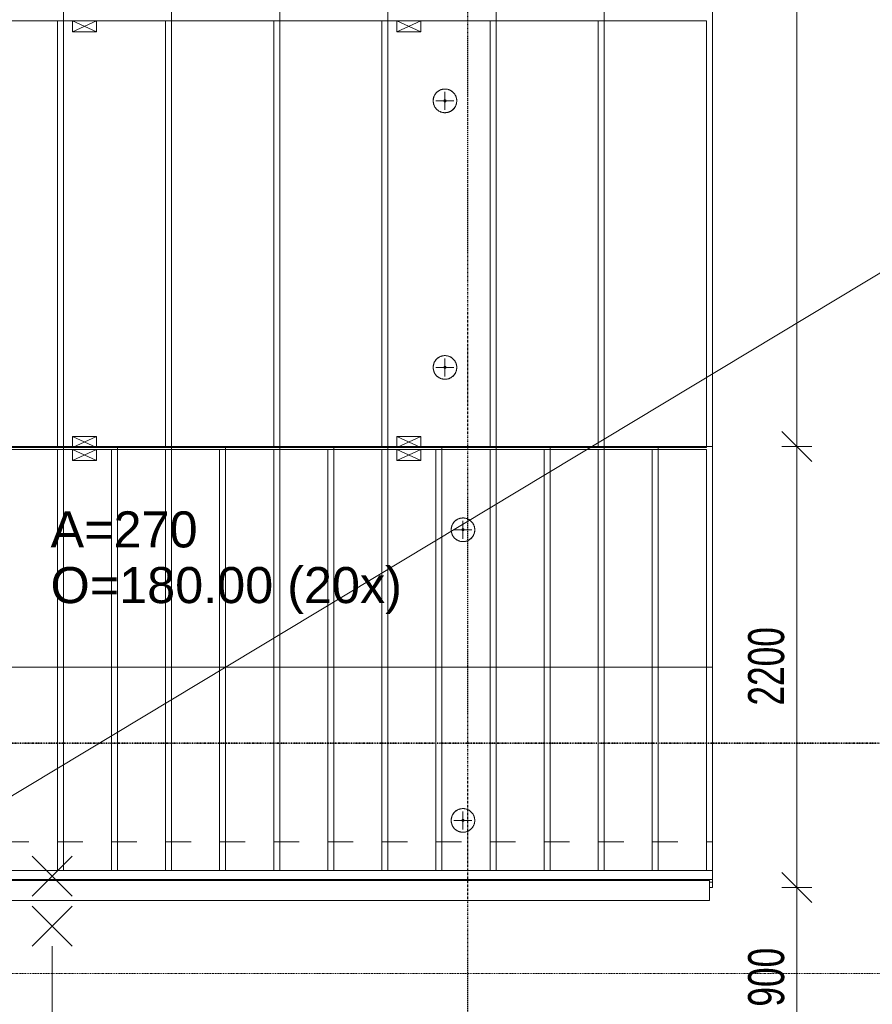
# Model space of a CAD drawing. Header units: millimetres. Extents: x -80560 to 110805, y -11020 to 52719.
# Tile 82 of 184: x 59657 to 63913, y 22918 to 27830. Entities that reach past the tile are written whole.
import ezdxf

# ---------------------------------------------------------------- set-up
doc = ezdxf.new("R2010")
doc.units = ezdxf.units.MM
doc.linetypes.add('CENTER2', pattern=[20, 8, -4, 4, -4])
doc.linetypes.add('DASHDOT2', pattern=[8, 4, -2, 0, -2])
for name, color, linetype, lineweight in [('A-ANNO-DIMS', 211, 'Continuous', 9), ('A-ANNO-DIMS-100', 211, 'Continuous', 9), ('A-ANNO-NOTE', 131, 'Continuous', 18), ('A-DETL', 90, 'Continuous', 18), ('A-DETL-GENF', 92, 'Continuous', 18), ('A-DETL-MBND', 5, 'Continuous', 18), ('A-FLOR-HRAL', 11, 'Continuous', 18), ('A-GENM', 13, 'Continuous', 18), ('G-ANNO-SYMB', 111, 'Continuous', 9), ('S-GRID', 1, 'Continuous', 9), ('S-STRS', 31, 'Continuous', 18), ('S-STRS-ANNO', 31, 'Continuous', 18), ('S-STRS-IDEN', 31, 'Continuous', 18)]:
    doc.layers.add(name, color=color, linetype=linetype, lineweight=lineweight)
doc.styles.add('Arial', font='arial.ttf', dxfattribs={"height": 180})
doc.styles.add('Arial_5', font='arial.ttf', dxfattribs={"width": 0.7, "height": 180})
doc.dimstyles.new('n3o_1_8', dxfattribs={"dimscale": 304.8, "dimtxt": 183.646692, "dimasz": 0.492126, "dimexe": 0.246063, "dimexo": 0.0625, "dimgap": 0.032808, "dimtad": 1, "dimdec": 0, "dimdsep": 46, "dimtxsty": 'Arial_5', "dimblk1": 'OBLIQUE', "dimblk2": 'OBLIQUE', "dimsah": 1, "dimcen": 0.09, "dimdle": 0.246063, "dimazin": 0, "dimtfac": 1, "dimtdec": 4, "dimtix": 1, "dimtmove": 0, "dimatfit": 3, "dimfxl": 0.246063, "dimfxlon": 1, "dimtvp": 1, "dimtolj": 1, "dimtzin": 0, "dimarcsym": 2})

# ---------------------------------------------------------------- blocks, each defined once
blk = doc.blocks.new('MB 23 Hijsvoorziening - T-slotanker 7_5 - 150 TV-V354-DO_01 eerste verdieping')
at = {"layer": 'A-DETL-MBND', "color": 130, "lineweight": 9}
for p, q in [((-45, 0), (45, 0)), ((0, -45), (0, 45))]:
    blk.add_line(p, q, dxfattribs=at)
blk = doc.blocks.new('MB 23_10 Montagebol RB - RB-7_5_10_0-V355-DO_01 eerste verdieping')
at = {"layer": 'A-DETL-MBND', "color": 130, "lineweight": 9}
for radius, start, end in [(59, 360, 180), (6, 0, 180), (59, 180, 360), (6, 180, 0)]:
    blk.add_arc((0, 0), radius, start, end, dxfattribs=at)
blk = doc.blocks.new('MB 00 Sparing - 120 x 120 x 55-3805436-DO_01 eerste verdieping')
at = {"layer": 'A-DETL-MBND', "color": 130, "lineweight": 9}
for p, q in [((-27.5, 60), (27.5, -60)), ((-27.5, -60), (27.5, 60))]:
    blk.add_line(p, q, dxfattribs=at)
blk = doc.blocks.new('95251-Leonardo College Leiden_rvt-1-DO_01 eerste verdieping')
at = {"layer": 'A-DETL-MBND', "color": 130, "lineweight": 9}
for p, q in [((34410, 27825), (34940, 27825)), ((34940, 27825), (34950, 27825)), ((34950, 25700), (34950, 27825)), ((34950, 27825), (35025, 27825)), ((35025, 27825), (35145, 27825)), ((35025, 27770), (35025, 27825)), ((35145, 27825), (35480, 27825)), ((35145, 27825), (35145, 27770)), ((35480, 27825), (35490, 27825)), ((35490, 25700), (35490, 27825)), ((35490, 27825), (36020, 27825)), ((36020, 27825), (36030, 27825)), ((36030, 25700), (36030, 27825)), ((36030, 27825), (36560, 27825)), ((36560, 27825), (36570, 27825)), ((36570, 25700), (36570, 27825)), ((36570, 27825), (36645, 27825)), ((36645, 27825), (36765, 27825)), ((36645, 27770), (36645, 27825)), ((36765, 27825), (37100, 27825)), ((36765, 27825), (36765, 27770)), ((37100, 27825), (37110, 27825)), ((37110, 25700), (37110, 27825)), ((37110, 27825), (37640, 27825)), ((37640, 27825), (37650, 27825)), ((37650, 25700), (37650, 27825)), ((37650, 27825), (38180, 27825)), ((38180, 27825), (38190, 27825)), ((38190, 25700), (38190, 27825)), ((35145, 27770), (35025, 27770)), ((36765, 27770), (36645, 27770)), ((35025, 25695), (35025, 25750)), ((35025, 25750), (35145, 25750)), ((35145, 25750), (35145, 25695)), ((36645, 25695), (36645, 25750)), ((36645, 25750), (36765, 25750)), ((36765, 25750), (36765, 25695)), ((35025, 25695), (34950, 25695)), ((35145, 25695), (35025, 25695)), ((35250, 25695), (35145, 25695)), ((35790, 25695), (35490, 25695)), ((36330, 25695), (36030, 25695)), ((36645, 25695), (36570, 25695)), ((36765, 25695), (36645, 25695)), ((36870, 25695), (36765, 25695)), ((37410, 25695), (37110, 25695)), ((37950, 25695), (37650, 25695))]:
    blk.add_line(p, q, dxfattribs=at)
at = {"layer": 'A-DETL-MBND', "color": 191, "lineweight": 9}
for p, q in [((34940, 25695), (34710, 25695)), ((34950, 25695), (34940, 25695)), ((34950, 25695), (34950, 25700)), ((35480, 25695), (35250, 25695)), ((35490, 25695), (35480, 25695)), ((35490, 25695), (35490, 25700)), ((36020, 25695), (35790, 25695)), ((36030, 25695), (36020, 25695)), ((36030, 25695), (36030, 25700)), ((36560, 25695), (36330, 25695)), ((36570, 25695), (36560, 25695)), ((36570, 25695), (36570, 25700)), ((37100, 25695), (36870, 25695)), ((37110, 25695), (37100, 25695)), ((37110, 25695), (37110, 25700)), ((37640, 25695), (37410, 25695)), ((37650, 25695), (37640, 25695)), ((37650, 25695), (37650, 25700)), ((38180, 25695), (37950, 25695)), ((38190, 25695), (38180, 25695)), ((38190, 25695), (38190, 25700))]:
    blk.add_line(p, q, dxfattribs=at)
at = {"layer": 'A-DETL-MBND', "color": 191, "lineweight": 9, "flags": 128}
for points in [[(36885, 27484), (36882.6, 27484), (36880.3, 27483.8), (36877.9, 27483.6), (36875.6, 27483.2), (36873.3, 27482.8), (36871, 27482.3), (36868.7, 27481.7), (36866.4, 27481), (36864.2, 27480.2), (36862, 27479.3), (36859.9, 27478.4), (36857.8, 27477.3), (36855.7, 27476.2), (36853.7, 27475), (36851.7, 27473.7), (36849.8, 27472.3), (36847.9, 27470.9), (36846.1, 27469.4), (36844.4, 27467.8), (36842.7, 27466.1), (36841.1, 27464.4), (36839.5, 27462.6), (36838.1, 27460.7), (36836.7, 27458.8), (36835.4, 27456.9), (36834.1, 27454.9), (36833, 27452.8), (36831.9, 27450.7), (36830.9, 27448.6), (36830, 27446.4), (36829.2, 27444.2), (36828.5, 27441.9), (36827.8, 27439.6), (36827.3, 27437.3), (36826.9, 27435), (36826.5, 27432.7), (36826.2, 27430.3), (36826.1, 27428), (36826, 27425.6), (36826, 27423.3), (36826.1, 27420.9), (36826.4, 27418.6), (36826.7, 27416.2), (36827.1, 27413.9), (36827.5, 27411.6), (36828.1, 27409.3), (36828.8, 27407), (36829.6, 27404.8), (36830.4, 27402.6), (36831.4, 27400.4), (36832.4, 27398.3), (36833.5, 27396.2), (36834.7, 27394.2), (36835.9, 27392.2), (36837.3, 27390.3), (36838.7, 27388.4), (36840.2, 27386.6), (36841.8, 27384.8), (36843.4, 27383.1), (36845.1, 27381.5), (36846.9, 27379.9), (36848.8, 27378.4), (36850.6, 27377), (36852.6, 27375.7), (36854.6, 27374.4), (36856.6, 27373.3), (36858.7, 27372.2), (36860.9, 27371.2), (36863, 27370.2), (36865.2, 27369.4), (36867.5, 27368.7), (36869.7, 27368), (36872, 27367.4), (36874.3, 27367), (36876.7, 27366.6), (36879, 27366.3), (36881.4, 27366.1), (36883.7, 27366), (36885, 27366)], [(36885, 27366), (36887.4, 27366), (36889.7, 27366.2), (36892.1, 27366.4), (36894.4, 27366.8), (36896.7, 27367.2), (36899, 27367.7), (36901.3, 27368.3), (36903.6, 27369), (36905.8, 27369.8), (36908, 27370.7), (36910.1, 27371.6), (36912.2, 27372.7), (36914.3, 27373.8), (36916.3, 27375), (36918.3, 27376.3), (36920.2, 27377.7), (36922.1, 27379.1), (36923.9, 27380.6), (36925.6, 27382.2), (36927.3, 27383.9), (36928.9, 27385.6), (36930.5, 27387.4), (36931.9, 27389.3), (36933.3, 27391.2), (36934.6, 27393.1), (36935.9, 27395.1), (36937, 27397.2), (36938.1, 27399.3), (36939.1, 27401.4), (36940, 27403.6), (36940.8, 27405.8), (36941.5, 27408.1), (36942.2, 27410.4), (36942.7, 27412.7), (36943.1, 27415), (36943.5, 27417.3), (36943.8, 27419.7), (36943.9, 27422), (36944, 27424.4), (36944, 27426.7), (36943.9, 27429.1), (36943.6, 27431.4), (36943.3, 27433.8), (36942.9, 27436.1), (36942.5, 27438.4), (36941.9, 27440.7), (36941.2, 27443), (36940.4, 27445.2), (36939.6, 27447.4), (36938.6, 27449.6), (36937.6, 27451.7), (36936.5, 27453.8), (36935.3, 27455.8), (36934.1, 27457.8), (36932.7, 27459.7), (36931.3, 27461.6), (36929.8, 27463.4), (36928.2, 27465.2), (36926.6, 27466.9), (36924.9, 27468.5), (36923.1, 27470.1), (36921.2, 27471.6), (36919.4, 27473), (36917.4, 27474.3), (36915.4, 27475.6), (36913.4, 27476.7), (36911.3, 27477.8), (36909.1, 27478.8), (36907, 27479.8), (36904.8, 27480.6), (36902.5, 27481.3), (36900.3, 27482), (36898, 27482.6), (36895.7, 27483), (36893.3, 27483.4), (36891, 27483.7), (36888.6, 27483.9), (36886.3, 27484), (36885, 27484)], [(36885, 26154), (36882.6, 26154), (36880.3, 26153.8), (36877.9, 26153.6), (36875.6, 26153.2), (36873.3, 26152.8), (36871, 26152.3), (36868.7, 26151.7), (36866.4, 26151), (36864.2, 26150.2), (36862, 26149.3), (36859.9, 26148.4), (36857.8, 26147.3), (36855.7, 26146.2), (36853.7, 26145), (36851.7, 26143.7), (36849.8, 26142.3), (36847.9, 26140.9), (36846.1, 26139.4), (36844.4, 26137.8), (36842.7, 26136.1), (36841.1, 26134.4), (36839.5, 26132.6), (36838.1, 26130.7), (36836.7, 26128.8), (36835.4, 26126.9), (36834.1, 26124.9), (36833, 26122.8), (36831.9, 26120.7), (36830.9, 26118.6), (36830, 26116.4), (36829.2, 26114.2), (36828.5, 26111.9), (36827.8, 26109.6), (36827.3, 26107.3), (36826.9, 26105), (36826.5, 26102.7), (36826.2, 26100.3), (36826.1, 26098), (36826, 26095.6), (36826, 26093.3), (36826.1, 26090.9), (36826.4, 26088.6), (36826.7, 26086.2), (36827.1, 26083.9), (36827.5, 26081.6), (36828.1, 26079.3), (36828.8, 26077), (36829.6, 26074.8), (36830.4, 26072.6), (36831.4, 26070.4), (36832.4, 26068.3), (36833.5, 26066.2), (36834.7, 26064.2), (36835.9, 26062.2), (36837.3, 26060.3), (36838.7, 26058.4), (36840.2, 26056.6), (36841.8, 26054.8), (36843.4, 26053.1), (36845.1, 26051.5), (36846.9, 26049.9), (36848.8, 26048.4), (36850.6, 26047), (36852.6, 26045.7), (36854.6, 26044.4), (36856.6, 26043.3), (36858.7, 26042.2), (36860.9, 26041.2), (36863, 26040.2), (36865.2, 26039.4), (36867.5, 26038.7), (36869.7, 26038), (36872, 26037.4), (36874.3, 26037), (36876.7, 26036.6), (36879, 26036.3), (36881.4, 26036.1), (36883.7, 26036), (36885, 26036)], [(36885, 26036), (36887.4, 26036), (36889.7, 26036.2), (36892.1, 26036.4), (36894.4, 26036.8), (36896.7, 26037.2), (36899, 26037.7), (36901.3, 26038.3), (36903.6, 26039), (36905.8, 26039.8), (36908, 26040.7), (36910.1, 26041.6), (36912.2, 26042.7), (36914.3, 26043.8), (36916.3, 26045), (36918.3, 26046.3), (36920.2, 26047.7), (36922.1, 26049.1), (36923.9, 26050.6), (36925.6, 26052.2), (36927.3, 26053.9), (36928.9, 26055.6), (36930.5, 26057.4), (36931.9, 26059.3), (36933.3, 26061.2), (36934.6, 26063.1), (36935.9, 26065.1), (36937, 26067.2), (36938.1, 26069.3), (36939.1, 26071.4), (36940, 26073.6), (36940.8, 26075.8), (36941.5, 26078.1), (36942.2, 26080.4), (36942.7, 26082.7), (36943.1, 26085), (36943.5, 26087.3), (36943.8, 26089.7), (36943.9, 26092), (36944, 26094.4), (36944, 26096.7), (36943.9, 26099.1), (36943.6, 26101.4), (36943.3, 26103.8), (36942.9, 26106.1), (36942.5, 26108.4), (36941.9, 26110.7), (36941.2, 26113), (36940.4, 26115.2), (36939.6, 26117.4), (36938.6, 26119.6), (36937.6, 26121.7), (36936.5, 26123.8), (36935.3, 26125.8), (36934.1, 26127.8), (36932.7, 26129.7), (36931.3, 26131.6), (36929.8, 26133.4), (36928.2, 26135.2), (36926.6, 26136.9), (36924.9, 26138.5), (36923.1, 26140.1), (36921.2, 26141.6), (36919.4, 26143), (36917.4, 26144.3), (36915.4, 26145.6), (36913.4, 26146.7), (36911.3, 26147.8), (36909.1, 26148.8), (36907, 26149.8), (36904.8, 26150.6), (36902.5, 26151.3), (36900.3, 26152), (36898, 26152.6), (36895.7, 26153), (36893.3, 26153.4), (36891, 26153.7), (36888.6, 26153.9), (36886.3, 26154), (36885, 26154)]]:
    blk.add_lwpolyline(points, dxfattribs=at)
at = {"layer": 'A-DETL-MBND', "color": 130, "lineweight": 9}
for centre, start, end in [((36885, 27425), 90, 270), ((36885, 27425), 270, 90), ((36885, 26095), 90, 270), ((36885, 26095), 270, 90)]:
    blk.add_arc(centre, 59, start, end, dxfattribs=at)
at = {"layer": 'A-GENM', "color": 130, "lineweight": 9}
for p, q in [((34680, 25685), (34940, 25685)), ((34940, 25685), (34950, 25685)), ((34950, 23586.1), (34950, 25685)), ((34950, 25685), (35025, 25685)), ((35025, 25685), (35145, 25685)), ((35025, 25630), (35025, 25685)), ((35145, 25685), (35210, 25685)), ((35145, 25685), (35145, 25630)), ((35210, 25685), (35220, 25685)), ((35220, 23586.1), (35220, 25685)), ((35220, 25685), (35480, 25685)), ((35480, 25685), (35490, 25685)), ((35490, 23586.1), (35490, 25685)), ((35490, 25685), (35750, 25685)), ((35750, 25685), (35760, 25685)), ((35760, 23586.1), (35760, 25685)), ((35760, 25685), (36020, 25685)), ((36020, 25685), (36030, 25685)), ((36030, 23586.1), (36030, 25685)), ((36030, 25685), (36290, 25685)), ((36290, 25685), (36300, 25685)), ((36300, 23586.1), (36300, 25685)), ((36300, 25685), (36560, 25685)), ((36560, 25685), (36570, 25685)), ((36570, 23586.1), (36570, 25685)), ((36570, 25685), (36645, 25685)), ((36645, 25685), (36765, 25685)), ((36645, 25630), (36645, 25685)), ((36765, 25685), (36830, 25685)), ((36765, 25685), (36765, 25630)), ((36830, 25685), (36840, 25685)), ((36840, 23586.1), (36840, 25685)), ((36840, 25685), (37100, 25685)), ((37100, 25685), (37110, 25685)), ((37110, 23586.1), (37110, 25685)), ((37110, 25685), (37370, 25685)), ((37370, 25685), (37380, 25685)), ((37380, 23586.1), (37380, 25685)), ((37380, 25685), (37640, 25685)), ((37640, 25685), (37650, 25685)), ((37650, 23586.1), (37650, 25685)), ((37650, 25685), (37910, 25685)), ((37910, 25685), (37920, 25685)), ((37920, 23586.1), (37920, 25685)), ((37920, 25685), (38180, 25685)), ((38180, 25685), (38190, 25685)), ((38190, 23585), (38190, 25685)), ((35145, 25630), (35025, 25630)), ((36765, 25630), (36645, 25630)), ((38205, 23535), (33107, 23535)), ((34814, 23541), (34940, 23537.2)), ((34950, 23537.4), (34950, 23541)), ((35084, 23541), (35210, 23537.2)), ((35220, 23537.4), (35220, 23541)), ((35354, 23541), (35480, 23537.2)), ((35490, 23537.4), (35490, 23541)), ((35624, 23541), (35750, 23537.2)), ((35760, 23537.4), (35760, 23541)), ((35894, 23541), (36020, 23537.2)), ((36030, 23537.4), (36030, 23541)), ((36164, 23541), (36290, 23537.2)), ((36300, 23537.4), (36300, 23541)), ((36434, 23541), (36560, 23537.2)), ((36570, 23537.4), (36570, 23541)), ((36704, 23541), (36830, 23537.2)), ((36840, 23537.4), (36840, 23541)), ((36974, 23541), (37100, 23537.2)), ((37110, 23537.4), (37110, 23541)), ((37244, 23541), (37370, 23537.2)), ((37380, 23537.4), (37380, 23541)), ((37514, 23541), (37640, 23537.2)), ((37650, 23537.4), (37650, 23541)), ((37784, 23541), (37910, 23537.2)), ((37920, 23537.4), (37920, 23541)), ((38054, 23541), (38142.8, 23538.3)), ((38142.8, 23538.3), (38161.5, 23537.3)), ((38161.5, 23537.3), (38205, 23535)), ((38190, 23535.8), (38190, 23541)), ((38205, 23435), (38205, 23535)), ((38205, 23435), (33107, 23435))]:
    blk.add_line(p, q, dxfattribs=at)
at = {"layer": 'A-GENM', "color": 130, "lineweight": 9, "flags": 128}
for points in [[(36975, 25344), (36972.6, 25344), (36970.3, 25343.8), (36967.9, 25343.6), (36965.6, 25343.2), (36963.3, 25342.8), (36961, 25342.3), (36958.7, 25341.7), (36956.4, 25341), (36954.2, 25340.2), (36952, 25339.3), (36949.9, 25338.4), (36947.8, 25337.3), (36945.7, 25336.2), (36943.7, 25335), (36941.7, 25333.7), (36939.8, 25332.3), (36937.9, 25330.9), (36936.1, 25329.4), (36934.4, 25327.8), (36932.7, 25326.1), (36931.1, 25324.4), (36929.5, 25322.6), (36928.1, 25320.7), (36926.7, 25318.8), (36925.4, 25316.9), (36924.1, 25314.9), (36923, 25312.8), (36921.9, 25310.7), (36920.9, 25308.6), (36920, 25306.4), (36919.2, 25304.2), (36918.5, 25301.9), (36917.8, 25299.6), (36917.3, 25297.3), (36916.9, 25295), (36916.5, 25292.7), (36916.2, 25290.3), (36916.1, 25288), (36916, 25285.6), (36916, 25283.3), (36916.1, 25280.9), (36916.4, 25278.6), (36916.7, 25276.2), (36917.1, 25273.9), (36917.5, 25271.6), (36918.1, 25269.3), (36918.8, 25267), (36919.6, 25264.8), (36920.4, 25262.6), (36921.4, 25260.4), (36922.4, 25258.3), (36923.5, 25256.2), (36924.7, 25254.2), (36925.9, 25252.2), (36927.3, 25250.3), (36928.7, 25248.4), (36930.2, 25246.6), (36931.8, 25244.8), (36933.4, 25243.1), (36935.1, 25241.5), (36936.9, 25239.9), (36938.8, 25238.4), (36940.6, 25237), (36942.6, 25235.7), (36944.6, 25234.4), (36946.6, 25233.3), (36948.7, 25232.2), (36950.9, 25231.2), (36953, 25230.2), (36955.2, 25229.4), (36957.5, 25228.7), (36959.7, 25228), (36962, 25227.4), (36964.3, 25227), (36966.7, 25226.6), (36969, 25226.3), (36971.4, 25226.1), (36973.7, 25226), (36975, 25226)], [(36975, 25226), (36977.4, 25226), (36979.7, 25226.2), (36982.1, 25226.4), (36984.4, 25226.8), (36986.7, 25227.2), (36989, 25227.7), (36991.3, 25228.3), (36993.6, 25229), (36995.8, 25229.8), (36998, 25230.7), (37000.1, 25231.6), (37002.2, 25232.7), (37004.3, 25233.8), (37006.3, 25235), (37008.3, 25236.3), (37010.2, 25237.7), (37012.1, 25239.1), (37013.9, 25240.6), (37015.6, 25242.2), (37017.3, 25243.9), (37018.9, 25245.6), (37020.5, 25247.4), (37021.9, 25249.3), (37023.3, 25251.2), (37024.6, 25253.1), (37025.9, 25255.1), (37027, 25257.2), (37028.1, 25259.3), (37029.1, 25261.4), (37030, 25263.6), (37030.8, 25265.8), (37031.5, 25268.1), (37032.2, 25270.4), (37032.7, 25272.7), (37033.1, 25275), (37033.5, 25277.3), (37033.8, 25279.7), (37033.9, 25282), (37034, 25284.4), (37034, 25286.7), (37033.9, 25289.1), (37033.6, 25291.4), (37033.3, 25293.8), (37032.9, 25296.1), (37032.5, 25298.4), (37031.9, 25300.7), (37031.2, 25303), (37030.4, 25305.2), (37029.6, 25307.4), (37028.6, 25309.6), (37027.6, 25311.7), (37026.5, 25313.8), (37025.3, 25315.8), (37024.1, 25317.8), (37022.7, 25319.7), (37021.3, 25321.6), (37019.8, 25323.4), (37018.2, 25325.2), (37016.6, 25326.9), (37014.9, 25328.5), (37013.1, 25330.1), (37011.2, 25331.6), (37009.4, 25333), (37007.4, 25334.3), (37005.4, 25335.6), (37003.4, 25336.7), (37001.3, 25337.8), (36999.1, 25338.8), (36997, 25339.8), (36994.8, 25340.6), (36992.5, 25341.3), (36990.3, 25342), (36988, 25342.6), (36985.7, 25343), (36983.3, 25343.4), (36981, 25343.7), (36978.6, 25343.9), (36976.3, 25344), (36975, 25344)], [(36975, 23894), (36972.6, 23894), (36970.3, 23893.8), (36967.9, 23893.6), (36965.6, 23893.2), (36963.3, 23892.8), (36961, 23892.3), (36958.7, 23891.7), (36956.4, 23891), (36954.2, 23890.2), (36952, 23889.3), (36949.9, 23888.4), (36947.8, 23887.3), (36945.7, 23886.2), (36943.7, 23885), (36941.7, 23883.7), (36939.8, 23882.3), (36937.9, 23880.9), (36936.1, 23879.4), (36934.4, 23877.8), (36932.7, 23876.1), (36931.1, 23874.4), (36929.5, 23872.6), (36928.1, 23870.7), (36926.7, 23868.8), (36925.4, 23866.9), (36924.1, 23864.9), (36923, 23862.8), (36921.9, 23860.7), (36920.9, 23858.6), (36920, 23856.4), (36919.2, 23854.2), (36918.5, 23851.9), (36917.8, 23849.6), (36917.3, 23847.3), (36916.9, 23845), (36916.5, 23842.7), (36916.2, 23840.3), (36916.1, 23838), (36916, 23835.6), (36916, 23833.3), (36916.1, 23830.9), (36916.4, 23828.6), (36916.7, 23826.2), (36917.1, 23823.9), (36917.5, 23821.6), (36918.1, 23819.3), (36918.8, 23817), (36919.6, 23814.8), (36920.4, 23812.6), (36921.4, 23810.4), (36922.4, 23808.3), (36923.5, 23806.2), (36924.7, 23804.2), (36925.9, 23802.2), (36927.3, 23800.3), (36928.7, 23798.4), (36930.2, 23796.6), (36931.8, 23794.8), (36933.4, 23793.1), (36935.1, 23791.5), (36936.9, 23789.9), (36938.8, 23788.4), (36940.6, 23787), (36942.6, 23785.7), (36944.6, 23784.4), (36946.6, 23783.3), (36948.7, 23782.2), (36950.9, 23781.2), (36953, 23780.2), (36955.2, 23779.4), (36957.5, 23778.7), (36959.7, 23778), (36962, 23777.4), (36964.3, 23777), (36966.7, 23776.6), (36969, 23776.3), (36971.4, 23776.1), (36973.7, 23776), (36975, 23776)], [(36975, 23776), (36977.4, 23776), (36979.7, 23776.2), (36982.1, 23776.4), (36984.4, 23776.8), (36986.7, 23777.2), (36989, 23777.7), (36991.3, 23778.3), (36993.6, 23779), (36995.8, 23779.8), (36998, 23780.7), (37000.1, 23781.6), (37002.2, 23782.7), (37004.3, 23783.8), (37006.3, 23785), (37008.3, 23786.3), (37010.2, 23787.7), (37012.1, 23789.1), (37013.9, 23790.6), (37015.6, 23792.2), (37017.3, 23793.9), (37018.9, 23795.6), (37020.5, 23797.4), (37021.9, 23799.3), (37023.3, 23801.2), (37024.6, 23803.1), (37025.9, 23805.1), (37027, 23807.2), (37028.1, 23809.3), (37029.1, 23811.4), (37030, 23813.6), (37030.8, 23815.8), (37031.5, 23818.1), (37032.2, 23820.4), (37032.7, 23822.7), (37033.1, 23825), (37033.5, 23827.3), (37033.8, 23829.7), (37033.9, 23832), (37034, 23834.4), (37034, 23836.7), (37033.9, 23839.1), (37033.6, 23841.4), (37033.3, 23843.8), (37032.9, 23846.1), (37032.5, 23848.4), (37031.9, 23850.7), (37031.2, 23853), (37030.4, 23855.2), (37029.6, 23857.4), (37028.6, 23859.6), (37027.6, 23861.7), (37026.5, 23863.8), (37025.3, 23865.8), (37024.1, 23867.8), (37022.7, 23869.7), (37021.3, 23871.6), (37019.8, 23873.4), (37018.2, 23875.2), (37016.6, 23876.9), (37014.9, 23878.5), (37013.1, 23880.1), (37011.2, 23881.6), (37009.4, 23883), (37007.4, 23884.3), (37005.4, 23885.6), (37003.4, 23886.7), (37001.3, 23887.8), (36999.1, 23888.8), (36997, 23889.8), (36994.8, 23890.6), (36992.5, 23891.3), (36990.3, 23892), (36988, 23892.6), (36985.7, 23893), (36983.3, 23893.4), (36981, 23893.7), (36978.6, 23893.9), (36976.3, 23894), (36975, 23894)], [(34940, 23537.2), (34942.2, 23537.2), (34944.3, 23537.2), (34946.2, 23537.1), (34947.8, 23537.2), (34949, 23537.2), (34949.7, 23537.3), (34950, 23537.4)], [(35210, 23537.2), (35212.2, 23537.2), (35214.3, 23537.2), (35216.2, 23537.1), (35217.8, 23537.2), (35219, 23537.2), (35219.7, 23537.3), (35220, 23537.4)], [(35480, 23537.2), (35482.2, 23537.2), (35484.3, 23537.2), (35486.2, 23537.1), (35487.8, 23537.2), (35489, 23537.2), (35489.7, 23537.3), (35490, 23537.4)], [(35750, 23537.2), (35752.2, 23537.2), (35754.3, 23537.2), (35756.2, 23537.1), (35757.8, 23537.2), (35759, 23537.2), (35759.7, 23537.3), (35760, 23537.4)], [(36020, 23537.2), (36022.2, 23537.2), (36024.3, 23537.2), (36026.2, 23537.1), (36027.8, 23537.2), (36029, 23537.2), (36029.7, 23537.3), (36030, 23537.4)], [(36290, 23537.2), (36292.2, 23537.2), (36294.3, 23537.2), (36296.2, 23537.1), (36297.8, 23537.2), (36299, 23537.2), (36299.7, 23537.3), (36300, 23537.4)], [(36560, 23537.2), (36562.2, 23537.2), (36564.3, 23537.2), (36566.2, 23537.1), (36567.8, 23537.2), (36569, 23537.2), (36569.7, 23537.3), (36570, 23537.4)], [(36830, 23537.2), (36832.2, 23537.2), (36834.3, 23537.2), (36836.2, 23537.1), (36837.8, 23537.2), (36839, 23537.2), (36839.7, 23537.3), (36840, 23537.4)], [(37100, 23537.2), (37102.2, 23537.2), (37104.3, 23537.2), (37106.2, 23537.1), (37107.8, 23537.2), (37109, 23537.2), (37109.7, 23537.3), (37110, 23537.4)], [(37370, 23537.2), (37372.2, 23537.2), (37374.3, 23537.2), (37376.2, 23537.1), (37377.8, 23537.2), (37379, 23537.2), (37379.7, 23537.3), (37380, 23537.4)], [(37640, 23537.2), (37642.2, 23537.2), (37644.3, 23537.2), (37646.2, 23537.1), (37647.8, 23537.2), (37649, 23537.2), (37649.7, 23537.3), (37650, 23537.4)], [(37910, 23537.2), (37912.2, 23537.2), (37914.3, 23537.2), (37916.2, 23537.1), (37917.8, 23537.2), (37919, 23537.2), (37919.7, 23537.3), (37920, 23537.4)]]:
    blk.add_lwpolyline(points, dxfattribs=at)
at = {"layer": 'A-GENM', "color": 130, "lineweight": 9}
for centre, start, end in [((36975, 25285), 90, 270), ((36975, 25285), 270, 90), ((36975, 23835), 90, 270), ((36975, 23835), 270, 90)]:
    blk.add_arc(centre, 59, start, end, dxfattribs=at)
at = {"color": 130, "lineweight": 9}
for name, p, rotation in [('MB 00 Sparing - 120 x 120 x 55-3805436-DO_01 eerste verdieping', (35085, 27797.5), 269.9999999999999), ('MB 00 Sparing - 120 x 120 x 55-3805436-DO_01 eerste verdieping', (36705, 27797.5), 269.9999999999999), ('MB 23_10 Montagebol RB - RB-7_5_10_0-V355-DO_01 eerste verdieping', (36885, 27425), 269.9999999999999), ('MB 23 Hijsvoorziening - T-slotanker 7_5 - 150 TV-V354-DO_01 eerste verdieping', (36885, 27425), 269.9999999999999), ('MB 23_10 Montagebol RB - RB-7_5_10_0-V355-DO_01 eerste verdieping', (36885, 26095), 269.9999999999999), ('MB 23 Hijsvoorziening - T-slotanker 7_5 - 150 TV-V354-DO_01 eerste verdieping', (36885, 26095), 269.9999999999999), ('MB 00 Sparing - 120 x 120 x 55-3805436-DO_01 eerste verdieping', (35085, 25722.5), 269.9999999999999), ('MB 00 Sparing - 120 x 120 x 55-3805436-DO_01 eerste verdieping', (36705, 25722.5), 269.9999999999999), ('MB 00 Sparing - 120 x 120 x 55-3805436-DO_01 eerste verdieping', (35085, 25657.5), 269.9999999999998), ('MB 00 Sparing - 120 x 120 x 55-3805436-DO_01 eerste verdieping', (36705, 25657.5), 269.9999999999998), ('MB 23_10 Montagebol RB - RB-7_5_10_0-V355-DO_01 eerste verdieping', (36975, 25285), 269.9999999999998), ('MB 23 Hijsvoorziening - T-slotanker 7_5 - 150 TV-V354-DO_01 eerste verdieping', (36975, 25285), 269.9999999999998), ('MB 23_10 Montagebol RB - RB-7_5_10_0-V355-DO_01 eerste verdieping', (36975, 23835), 269.9999999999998), ('MB 23 Hijsvoorziening - T-slotanker 7_5 - 150 TV-V354-DO_01 eerste verdieping', (36975, 23835), 269.9999999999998)]:
    blk.add_blockref(name, p, dxfattribs=dict(at, rotation=rotation))
blk = doc.blocks.new('Railing - Railing-30402154-DO_01 eerste verdieping')
at = {"layer": 'A-FLOR-HRAL'}
for p, q in [((33059.7, 23727.5), (33090, 23727.5)), ((33090, 23727.5), (33172.5, 23727.5)), ((33172.5, 23727.5), (33187.5, 23727.5)), ((33329.7, 23727.5), (33360, 23727.5)), ((33360, 23727.5), (33442.5, 23727.5)), ((33442.5, 23727.5), (33457.5, 23727.5)), ((33599.7, 23727.5), (33630, 23727.5)), ((33630, 23727.5), (33712.5, 23727.5)), ((33712.5, 23727.5), (33727, 23727.5)), ((33869.7, 23727.5), (33900, 23727.5)), ((33900, 23727.5), (33982.5, 23727.5)), ((33982.5, 23727.5), (33997.5, 23727.5)), ((34139.7, 23727.5), (34170, 23727.5)), ((34170, 23727.5), (34252.5, 23727.5)), ((34252.5, 23727.5), (34267.5, 23727.5)), ((34409.7, 23727.5), (34440, 23727.5)), ((34440, 23727.5), (34522.5, 23727.5)), ((34522.5, 23727.5), (34537.5, 23727.5)), ((34679.7, 23727.5), (34710, 23727.5)), ((34710, 23727.5), (34792.5, 23727.5)), ((34792.5, 23727.5), (34807.5, 23727.5)), ((34949.7, 23727.5), (34980, 23727.5)), ((34980, 23727.5), (35062.5, 23727.5)), ((35062.5, 23727.5), (35077.5, 23727.5)), ((35219.7, 23727.5), (35250, 23727.5)), ((35250, 23727.5), (35332.5, 23727.5)), ((35332.5, 23727.5), (35347.5, 23727.5)), ((35489.7, 23727.5), (35520, 23727.5)), ((35520, 23727.5), (35602.5, 23727.5)), ((35602.5, 23727.5), (35617.5, 23727.5)), ((35759.7, 23727.5), (35790, 23727.5)), ((35790, 23727.5), (35872.5, 23727.5)), ((35872.5, 23727.5), (35887.5, 23727.5)), ((36029.7, 23727.5), (36060, 23727.5)), ((36060, 23727.5), (36142.5, 23727.5)), ((36142.5, 23727.5), (36157.5, 23727.5)), ((36299.7, 23727.5), (36330, 23727.5)), ((36330, 23727.5), (36412.5, 23727.5)), ((36412.5, 23727.5), (36427.5, 23727.5)), ((36569.7, 23727.5), (36600, 23727.5)), ((36600, 23727.5), (36682.5, 23727.5)), ((36682.5, 23727.5), (36697.5, 23727.5)), ((36839.7, 23727.5), (36870, 23727.5)), ((36870, 23727.5), (36952.5, 23727.5)), ((36952.5, 23727.5), (36967.5, 23727.5)), ((37109.7, 23727.5), (37140, 23727.5)), ((37140, 23727.5), (37222.5, 23727.5)), ((37222.5, 23727.5), (37237.5, 23727.5)), ((37379.7, 23727.5), (37410, 23727.5)), ((37410, 23727.5), (37492.5, 23727.5)), ((37492.5, 23727.5), (37507.5, 23727.5)), ((37649.7, 23727.5), (37680, 23727.5)), ((37680, 23727.5), (37762.5, 23727.5)), ((37762.5, 23727.5), (37777.5, 23727.5)), ((37919.7, 23727.5), (37950, 23727.5)), ((37950, 23727.5), (38032.5, 23727.5)), ((38032.5, 23727.5), (38047.5, 23727.5)), ((38189.7, 23727.5), (38220, 23727.5)), ((38220, 23727.5), (38220, 23585)), ((32840, 23585), (33090, 23585)), ((32840, 23541), (32840, 23585)), ((33090, 23585), (38220, 23585)), ((38220, 23585), (38220, 23541)), ((32840, 23541), (33090, 23541)), ((33090, 23541), (38220, 23541)), ((38220, 23541), (38220, 23527.5)), ((38205, 23527.5), (38220, 23527.5))]:
    blk.add_line(p, q, dxfattribs=at)
blk = doc.blocks.new('01_n3o_symbool_lijn_met_tekst - brandwerend_B60-32752479-DO_01 eerste verdieping')
at = {"layer": 'A-DETL-GENF', "color": 3, "linetype": 'DASHDOT2'}
blk.add_line((0, 0), (33589.4, 0), dxfattribs=at)
blk = doc.blocks.new('DIMBLOCK28-DO_01 eerste verdieping')
at = {"layer": 'A-ANNO-DIMS-100'}
for p, q in [((63536.8, 32100), (63461.8, 32175)), ((63461.8, 32100), (63611.8, 32100)), ((63536.8, 32100), (63461.8, 32100)), ((63536.8, 32100), (63536.8, 25700)), ((63536.8, 32100), (63611.8, 32025)), ((63536.8, 25700), (63461.8, 25775)), ((63461.8, 25700), (63611.8, 25700)), ((63536.8, 25700), (63461.8, 25700)), ((63536.8, 25700), (63611.8, 25625))]:
    blk.add_line(p, q, dxfattribs=at)
at = {"layer": 'A-ANNO-DIMS-100', "color": 0, "insert": (63293.2, 28707.9), "char_height": 180, "width": 461.094, "attachment_point": 1, "rotation": 90, "line_spacing_factor": 0.941778, "style": 'Arial_5'}
blk.add_mtext('6400', dxfattribs=at)
blk = doc.blocks.new('_Oblique')
at = {"color": 0, "linetype": 'ByBlock', "lineweight": -2}
blk.add_line((-0.5, -0.5), (0.5, 0.5), dxfattribs=at)
blk = doc.blocks.new('DIMBLOCK29-DO_01 eerste verdieping')
at = {"layer": 'A-ANNO-DIMS-100'}
for p, q in [((63536.8, 25700), (63461.8, 25775)), ((63461.8, 25700), (63611.8, 25700)), ((63536.8, 25700), (63461.8, 25700)), ((63536.8, 25700), (63536.8, 23500)), ((63536.8, 25700), (63611.8, 25625)), ((63536.8, 23500), (63461.8, 23575)), ((63461.8, 23500), (63611.8, 23500)), ((63536.8, 23500), (63461.8, 23500)), ((63536.8, 23500), (63611.8, 23425))]:
    blk.add_line(p, q, dxfattribs=at)
at = {"layer": 'A-ANNO-DIMS-100', "color": 0, "insert": (63293.2, 24407.9), "char_height": 180, "width": 461.094, "attachment_point": 1, "rotation": 90, "line_spacing_factor": 0.941778, "style": 'Arial_5'}
blk.add_mtext('2200', dxfattribs=at)
blk = doc.blocks.new('DIMBLOCK30-DO_01 eerste verdieping')
at = {"layer": 'A-ANNO-DIMS-100'}
for p, q in [((63536.8, 23500), (63461.8, 23575)), ((63461.8, 23500), (63611.8, 23500)), ((63536.8, 23500), (63461.8, 23500)), ((63536.8, 23500), (63536.8, 22525)), ((63536.8, 23500), (63611.8, 23425)), ((63536.8, 22600), (63461.8, 22675)), ((63611.8, 22600), (63461.8, 22600)), ((63536.8, 22600), (63611.8, 22525)), ((63536.8, 22600), (63611.8, 22600))]:
    blk.add_line(p, q, dxfattribs=at)
at = {"layer": 'A-ANNO-DIMS-100', "color": 0, "insert": (63293.2, 22905.9), "char_height": 180, "width": 345.821, "attachment_point": 1, "rotation": 90, "line_spacing_factor": 0.941778, "style": 'Arial_5'}
blk.add_mtext('900', dxfattribs=at)

msp = doc.modelspace()

# ---------------------------------------------------------------- linework, layer by layer
at = {"layer": 'A-ANNO-NOTE', "lineweight": 9}
for p, q in [((59918.8, 23657), (59718.8, 23457)), ((59718.8, 23657), (59918.8, 23457)), ((59918.8, 23407), (59718.8, 23207)), ((59718.8, 23407), (59918.8, 23207)), ((59818.8, 23207), (59818.8, 22407))]:
    msp.add_line(p, q, dxfattribs=at)
at = {"layer": 'A-DETL'}
msp.add_line((77789.8, 34895), (57819.8, 22875.2), dxfattribs=at)
at = {"layer": 'G-ANNO-SYMB', "linetype": 'DASHDOT2', "lineweight": 35}
msp.add_line((36144.6, 24220.1), (104099.5, 24220.1), dxfattribs=at)
at = {"layer": 'S-GRID', "linetype": 'CENTER2', "lineweight": 25}
msp.add_line((61894.8, 4383.3), (61894.8, 52119.1), dxfattribs=at)
at = {"layer": 'S-STRS'}
for p, q in [((59874.8, 25700), (59874.8, 32100.5)), ((60414.8, 25700), (60414.8, 32100.5)), ((60954.8, 25700), (60954.8, 32100.5)), ((61494.8, 25700), (61494.8, 32100.5)), ((62034.8, 25700), (62034.8, 32100.5)), ((62574.8, 25700), (62574.8, 32100.5)), ((63114.8, 25700), (63114.8, 32100.5)), ((59874.8, 25700), (59334.8, 25700)), ((59874.8, 25700), (59844.8, 25700)), ((60144.8, 25700), (59874.8, 25700)), ((59874.8, 23586.1), (59874.8, 25700)), ((60414.8, 25700), (59874.8, 25700)), ((60144.8, 23586.1), (60144.8, 25700)), ((60414.8, 25700), (60384.8, 25700)), ((60684.8, 25700), (60414.8, 25700)), ((60414.8, 23586.1), (60414.8, 25700)), ((60954.8, 25700), (60414.8, 25700)), ((60684.8, 23586.1), (60684.8, 25700)), ((60954.8, 25700), (60924.8, 25700)), ((61224.8, 25700), (60954.8, 25700)), ((60954.8, 23586.1), (60954.8, 25700)), ((61494.8, 25700), (60954.8, 25700)), ((61224.8, 23586.1), (61224.8, 25700)), ((61494.8, 25700), (61464.8, 25700)), ((61764.8, 25700), (61494.8, 25700)), ((61494.8, 23586.1), (61494.8, 25700)), ((62034.8, 25700), (61494.8, 25700)), ((61764.8, 23586.1), (61764.8, 25700)), ((62034.8, 25700), (62004.8, 25700)), ((62304.8, 25700), (62034.8, 25700)), ((62034.8, 23586.1), (62034.8, 25700)), ((62574.8, 25700), (62034.8, 25700)), ((62304.8, 23586.1), (62304.8, 25700)), ((62574.8, 25700), (62544.8, 25700)), ((62844.8, 25700), (62574.8, 25700)), ((62574.8, 23586.1), (62574.8, 25700)), ((63114.8, 25700), (62574.8, 25700)), ((62844.8, 23586.1), (62844.8, 25700)), ((63114.8, 25700), (63084.8, 25700)), ((63114.8, 23585), (63114.8, 25700)), ((59874.8, 23535), (59874.8, 23541)), ((60144.8, 23535), (60144.8, 23541)), ((60414.8, 23535), (60414.8, 23541)), ((60684.8, 23535), (60684.8, 23541)), ((60954.8, 23535), (60954.8, 23541)), ((61224.8, 23535), (61224.8, 23541)), ((61494.8, 23535), (61494.8, 23541)), ((61764.8, 23535), (61764.8, 23541)), ((62034.8, 23535), (62034.8, 23541)), ((62304.8, 23535), (62304.8, 23541)), ((62574.8, 23535), (62574.8, 23541)), ((62844.8, 23535), (62844.8, 23541)), ((63114.8, 23500), (63114.8, 23541)), ((63114.8, 23500), (63099.8, 23500))]:
    msp.add_line(p, q, dxfattribs=at)
at = {"layer": 'S-STRS-ANNO'}
for p, q in [((59874.8, 24600), (59604.8, 24600)), ((60144.8, 24600), (59874.8, 24600)), ((60414.8, 24600), (60144.8, 24600)), ((60684.8, 24600), (60414.8, 24600)), ((60954.8, 24600), (60684.8, 24600)), ((61224.8, 24600), (60954.8, 24600)), ((61494.8, 24600), (61224.8, 24600)), ((61764.8, 24600), (61494.8, 24600)), ((62034.8, 24600), (61764.8, 24600)), ((62304.8, 24600), (62034.8, 24600)), ((62574.8, 24600), (62304.8, 24600)), ((62844.8, 24600), (62574.8, 24600)), ((63114.8, 24600), (62844.8, 24600))]:
    msp.add_line(p, q, dxfattribs=at)

# ---------------------------------------------------------------- block references
at = {"color": 250, "lineweight": 5}
msp.add_blockref('95251-Leonardo College Leiden_rvt-1-DO_01 eerste verdieping', (24894.8, 0), dxfattribs=at)
at = {"layer": 'A-DETL-GENF', "color": 3, "linetype": 'DASHDOT2'}
msp.add_blockref('01_n3o_symbool_lijn_met_tekst - brandwerend_B60-32752479-DO_01 eerste verdieping', (55480.4, 23071.2), dxfattribs=at)
at = {"layer": 'A-FLOR-HRAL'}
msp.add_blockref('Railing - Railing-30402154-DO_01 eerste verdieping', (24894.8, 0), dxfattribs=at)

# ---------------------------------------------------------------- texts
at = {"layer": 'S-STRS-IDEN', "lineweight": 9, "char_height": 180, "attachment_point": 1, "style": 'Arial'}
for s, insert, width in [('A=270', (59811, 25377), 881.856), ('O=180.00 (20x)', (59811, 25099.1), 2076.371)]:
    msp.add_mtext(s, dxfattribs=dict(at, insert=insert, width=width))

# ---------------------------------------------------------------- dimensions: what is measured, and where the dimension line sits
at = {"layer": 'A-ANNO-DIMS'}
for base, p1, p2, override, picture, middle in [((63536.8, 25700), (63461.8, 32100), (63461.8, 25700), {"dimpost": '<>', "dimfxl": 6400}, 'DIMBLOCK28-DO_01 eerste verdieping', (63434.9, 28900)), ((63536.8, 23500), (63461.8, 25700), (63461.8, 23500), {"dimpost": '<>', "dimfxl": 2200}, 'DIMBLOCK29-DO_01 eerste verdieping', (63434.9, 24600)), ((63536.8, 22600), (63461.8, 23500), (63611.8, 22600), {"dimpost": '<>', "dimfxl": 912.41438}, 'DIMBLOCK30-DO_01 eerste verdieping', (63434.9, 23050))]:
    dim = msp.add_linear_dim(base=base, p1=p1, p2=p2, angle=90, dimstyle='n3o_1_8', override=override, dxfattribs=at)
    dim.commit()
    dim.dimension.update_dxf_attribs({"geometry": picture, "text_midpoint": middle})

doc.saveas('drawing.dxf')
